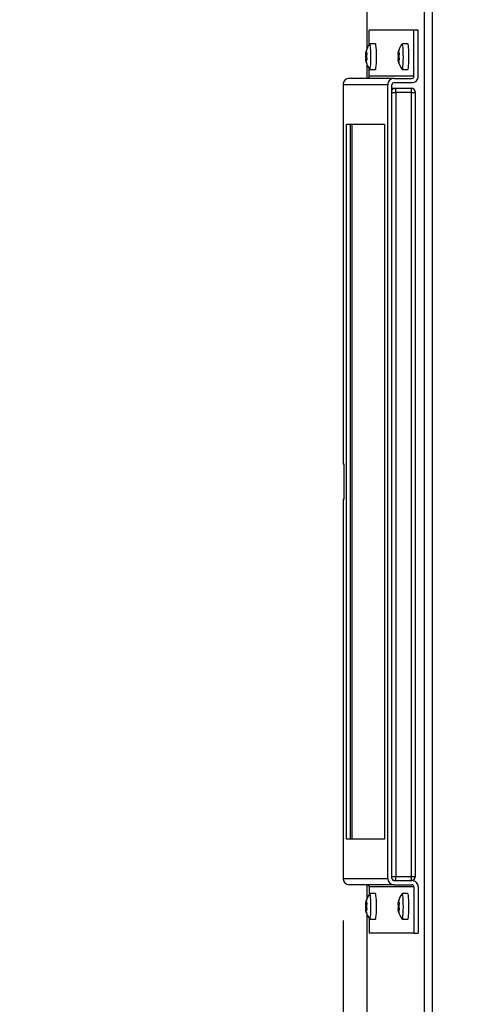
# Model space of a CAD drawing. Header units: inches. Extents: x -1 to 128, y 3 to 101.
# Tile 4 of 17: x 17.43 to 23.88, y 57.58 to 71.62. Entities that reach past the tile are written whole.
import ezdxf

# ---------------------------------------------------------------- set-up
doc = ezdxf.new("R2010")
doc.units = ezdxf.units.IN
doc.header["$LTSCALE"] = 12
doc.header["$MEASUREMENT"] = 0
doc.header["$PDSIZE"] = -1
doc.linetypes.add('SLD-Solid', pattern=[0])
doc.layers.add('DIMENSIONS', color=140, linetype='SLD-Solid', lineweight=25)
doc.styles.get("Standard").update_dxf_attribs({"font": 'verdana.ttf'})
doc.dimstyles.get("Standard").update_dxf_attribs({"dimtxt": 0.18, "dimasz": 0.18, "dimexe": 0.18, "dimexo": 0.0625, "dimgap": 0.09, "dimtad": 0, "dimtih": 1, "dimtoh": 1, "dimdec": 4, "dimzin": 0, "dimdsep": 46, "dimtxsty": 'Standard', "dimcen": 0.09, "dimadec": 0, "dimazin": 0, "dimtfac": 1, "dimtdec": 4, "dimtofl": 0, "dimtmove": 0, "dimatfit": 3, "dimfxl": 0, "dimtolj": 1, "dimtzin": 0, "dimarcsym": 0})

# ---------------------------------------------------------------- blocks, each defined once
blk = doc.blocks.new('*D134')
at = {"layer": 'Defpoints', "color": 0}
for p in [(22.036, 59.377), (22.379, 48.246), (22.036, 45.284)]:
    blk.add_point(p, dxfattribs=at)
at = {"layer": 'DIMENSIONS', "color": 0, "lineweight": -2}
for p, q in [((22.036, 58.777), (22.036, 43.784)), ((22.379, 47.646), (22.379, 43.784)), ((21.286, 45.284), (20.536, 45.284)), ((23.129, 45.284), (23.879, 45.284))]:
    blk.add_line(p, q, dxfattribs=at)
at = {"layer": 'DIMENSIONS', "color": 0}
for points in [[(21.286, 45.409), (21.286, 45.159), (22.036, 45.284)], [(23.129, 45.409), (23.129, 45.159), (22.379, 45.284)]]:
    blk.add_solid(points, dxfattribs=at)
at = {"layer": 'DIMENSIONS', "color": 0, "char_height": 0.75, "attachment_point": 5}
for s, insert in [('\\A1;0.34', (18.767, 45.925)), ('\\A1;[8.70]', (18.767, 44.543))]:
    blk.add_mtext(s, dxfattribs=dict(at, insert=insert))

msp = doc.modelspace()

# ---------------------------------------------------------------- linework, layer by layer
for p, q in [((23.19713, 48.27614), (23.19713, 83.51314)), ((23.31269, 48.27614), (23.31269, 83.51314)), ((22.37901, 71.21425), (22.37901, 77.04314)), ((22.40988, 71.27002), (22.40988, 71.47714)), ((23.04786, 71.47714), (22.40988, 71.47714)), ((23.10764, 71.47714), (23.04786, 71.47714)), ((23.04786, 70.81714), (23.04786, 71.47714)), ((23.10764, 70.81714), (23.10764, 71.47714)), ((22.49791, 71.28014), (22.41822, 71.28014)), ((22.95984, 71.28014), (22.88014, 71.28014)), ((22.35837, 71.10332), (22.36939, 71.10332)), ((22.35845, 71.08435), (22.37187, 71.08435)), ((22.36042, 71.14902), (22.37586, 71.14902)), ((22.36075, 71.11886), (22.37219, 71.11886)), ((22.36096, 71.0679), (22.376, 71.0679)), ((22.36181, 71.15931), (22.36614, 71.15931)), ((22.36206, 71.14812), (22.376, 71.14812)), ((22.36579, 71.17575), (22.36836, 71.17575)), ((22.36755, 71.15311), (22.37442, 71.15311)), ((22.36776, 71.15313), (22.37441, 71.15313)), ((22.8203, 71.10332), (22.83131, 71.10332)), ((22.82038, 71.08435), (22.83379, 71.08435)), ((22.82234, 71.14902), (22.83779, 71.14902)), ((22.82267, 71.11886), (22.83412, 71.11886)), ((22.82289, 71.0679), (22.83792, 71.0679)), ((22.82374, 71.15931), (22.82806, 71.15931)), ((22.82398, 71.14812), (22.83793, 71.14812)), ((22.82772, 71.17575), (22.83028, 71.17575)), ((22.82948, 71.15311), (22.83634, 71.15311)), ((22.82968, 71.15313), (22.83633, 71.15313)), ((22.36661, 71.04118), (22.36083, 71.04118)), ((22.36235, 71.03247), (22.36713, 71.03247)), ((22.36647, 71.01693), (22.3696, 71.01693)), ((22.37901, 70.78714), (22.37901, 70.98004)), ((22.40988, 70.81714), (22.40988, 70.92427)), ((22.82853, 71.04118), (22.82276, 71.04118)), ((22.82428, 71.03247), (22.82905, 71.03247)), ((22.8284, 71.01693), (22.83153, 71.01693)), ((22.76395, 70.78714), (22.12597, 70.78714)), ((23.04786, 70.81714), (22.40988, 70.81714)), ((22.41822, 70.91414), (22.49791, 70.91414)), ((22.76395, 70.78714), (23.01798, 70.78714)), ((22.88014, 70.91414), (22.95984, 70.91414)), ((22.03631, 70.69714), (22.03597, 70.69714)), ((22.03597, 70.69714), (22.03597, 65.28714)), ((22.03631, 70.69714), (22.03631, 65.28714)), ((22.67429, 70.69714), (22.03631, 70.69714)), ((22.67429, 59.37714), (22.67429, 70.69714)), ((22.73406, 59.37714), (22.73406, 70.69714)), ((22.73406, 70.64714), (22.78425, 70.64714)), ((22.76395, 70.72714), (23.01798, 70.72714)), ((22.78425, 70.64714), (23.0074, 70.64714)), ((22.73406, 70.58714), (22.78948, 70.58714)), ((22.78948, 70.58714), (22.78948, 59.40714)), ((23.01262, 70.58714), (22.78948, 70.58714)), ((23.01262, 59.40714), (23.01262, 70.58714)), ((23.01262, 70.58714), (23.0674, 70.58714)), ((23.0674, 59.40714), (23.0674, 70.58714)), ((22.08512, 70.13714), (22.62548, 70.13714)), ((22.08512, 59.93714), (22.08512, 70.13714)), ((22.14489, 59.93714), (22.14489, 70.13714)), ((22.16693, 59.93714), (22.16693, 70.13714)), ((22.62548, 70.13714), (22.62548, 59.93714)), ((22.03597, 65.28714), (22.03631, 65.28714)), ((22.05461, 65.28714), (22.03631, 65.28714)), ((22.05461, 64.78714), (22.05461, 65.28714)), ((22.03631, 64.78714), (22.03597, 64.78714)), ((22.03597, 64.78714), (22.03597, 59.37714)), ((22.03631, 64.78714), (22.03631, 59.37714)), ((22.03631, 64.78714), (22.05461, 64.78714)), ((22.62548, 59.93714), (22.08512, 59.93714)), ((22.73406, 59.40714), (22.78948, 59.40714)), ((22.78948, 59.40714), (23.01262, 59.40714)), ((23.01262, 59.40714), (23.0674, 59.40714)), ((22.03597, 59.37714), (22.03631, 59.37714)), ((22.03631, 59.37714), (22.67429, 59.37714)), ((22.76395, 59.28714), (22.12597, 59.28714)), ((22.37901, 59.09425), (22.37901, 59.28714)), ((22.76395, 59.34714), (23.01798, 59.34714)), ((22.76395, 59.28714), (23.01798, 59.28714)), ((22.40988, 59.25714), (22.40988, 59.15002)), ((23.04786, 59.25714), (22.40988, 59.25714)), ((22.49791, 59.16014), (22.41822, 59.16014)), ((22.95984, 59.16014), (22.88014, 59.16014)), ((23.04786, 59.25714), (23.04786, 58.59714)), ((23.10764, 59.25714), (23.10764, 58.59714)), ((22.35837, 58.98332), (22.36939, 58.98332)), ((22.36042, 59.02902), (22.37586, 59.02902)), ((22.36075, 58.99886), (22.37219, 58.99886)), ((22.36181, 59.03931), (22.36614, 59.03931)), ((22.36206, 59.02812), (22.376, 59.02812)), ((22.36579, 59.05575), (22.36836, 59.05575)), ((22.36755, 59.03311), (22.37442, 59.03311)), ((22.36776, 59.03313), (22.37441, 59.03313)), ((22.8203, 58.98332), (22.83131, 58.98332)), ((22.82234, 59.02902), (22.83779, 59.02902)), ((22.82267, 58.99886), (22.83412, 58.99886)), ((22.82374, 59.03931), (22.82806, 59.03931)), ((22.82398, 59.02812), (22.83793, 59.02812)), ((22.82772, 59.05575), (22.83028, 59.05575)), ((22.82948, 59.03311), (22.83634, 59.03311)), ((22.82968, 59.03313), (22.83633, 59.03313)), ((22.35845, 58.96435), (22.37187, 58.96435)), ((22.36661, 58.92118), (22.36083, 58.92118)), ((22.36096, 58.9479), (22.376, 58.9479)), ((22.36235, 58.91247), (22.36713, 58.91247)), ((22.36647, 58.89693), (22.3696, 58.89693)), ((22.37901, 56.40914), (22.37901, 58.86004)), ((22.82038, 58.96435), (22.83379, 58.96435)), ((22.82853, 58.92118), (22.82276, 58.92118)), ((22.82289, 58.9479), (22.83792, 58.9479)), ((22.82428, 58.91247), (22.82905, 58.91247)), ((22.8284, 58.89693), (22.83153, 58.89693)), ((22.40988, 58.80427), (22.40988, 58.59714)), ((22.41822, 58.79414), (22.49791, 58.79414)), ((22.88014, 58.79414), (22.95984, 58.79414)), ((23.04786, 58.59714), (22.40988, 58.59714)), ((23.04786, 58.59714), (23.10764, 58.59714))]:
    msp.add_line(p, q)
for centre, radius, start, end in [((22.65638, 71.09714), 0.30107, 142.854325, 165.020358), ((23.1183, 71.09714), 0.30107, 142.854325, 165.020358), ((22.44711, 71.09421), 0.08921, 174.138026, 186.349747), ((22.65638, 71.09714), 0.30107, 165.020358, 167.921705), ((22.41712, 71.10065), 0.04784, 168.804919, 191.682853), ((22.90904, 71.09421), 0.08921, 174.138026, 186.349747), ((23.1183, 71.09714), 0.30107, 165.020358, 167.921705), ((22.87904, 71.10065), 0.04784, 168.804919, 191.682853), ((22.65638, 71.09714), 0.30107, 191.697741, 217.145675), ((23.1183, 71.09714), 0.30107, 191.697741, 217.145675), ((23.0074, 70.58714), 0.06, 0, 90), ((23.0074, 59.40714), 0.06, 270, 0), ((22.65638, 58.97714), 0.30107, 142.854325, 165.020358), ((23.1183, 58.97714), 0.30107, 142.854325, 165.020358), ((22.44711, 58.97421), 0.08921, 174.138026, 186.349747), ((22.65638, 58.97714), 0.30107, 165.020358, 167.921705), ((22.41712, 58.98065), 0.04784, 168.804919, 191.682853), ((22.90904, 58.97421), 0.08921, 174.138026, 186.349747), ((23.1183, 58.97714), 0.30107, 165.020358, 167.921705), ((22.87904, 58.98065), 0.04784, 168.804919, 191.682853), ((22.65638, 58.97714), 0.30107, 191.697741, 217.145675), ((23.1183, 58.97714), 0.30107, 191.697741, 217.145675)]:
    msp.add_arc(centre, radius, start, end)
for centre, major_axis, ratio, start_param, end_param in [((22.41822, 71.09714), (0, 0.183), 0.08715574, 0, 0.11454618), ((22.41822, 71.09714), (0, 0.183), 0.08715574, 3.02704648, 6.28318531), ((22.49791, 71.09714), (0, 0.183), 0.08715574, 3.14159265, 6.28318531), ((22.88014, 71.09714), (0, 0.183), 0.08715574, 0, 0.11454618), ((22.88014, 71.09714), (0, 0.183), 0.08715574, 3.02704648, 6.28318531), ((22.95984, 71.09714), (0, 0.183), 0.08715574, 3.14159265, 6.28318531), ((22.65242, 71.0679), (0.29352, -0.0397), 0.83740494, 3.0955701, 3.15896345), ((22.65219, 71.12183), (0.29202, 0.04951), 0.8860007, 3.0952726, 3.15866595), ((22.65615, 71.15107), (-0.29619, -0.00126), 0.04859576, 0.05539847, 0.11879182), ((22.65219, 71.12183), (-0.29202, -0.04951), 0.8860007, 5.88793505, 5.9513284), ((22.66033, 71.12639), (0.29352, -0.0397), 0.83740494, 3.0955701, 3.15896345), ((22.65615, 71.15107), (-0.29619, -0.00126), 0.04859576, -0.29353172, -0.23013837), ((22.66056, 71.07246), (-0.29202, -0.04951), 0.8860007, 5.88793505, 5.9513284), ((22.66033, 71.12639), (-0.29352, 0.0397), 0.83740494, 0.30290764, 0.36630099), ((23.11435, 71.0679), (0.29352, -0.0397), 0.83740494, 3.0955701, 3.15896345), ((23.11412, 71.12183), (0.29202, 0.04951), 0.8860007, 3.0952726, 3.15866595), ((23.11807, 71.15107), (-0.29619, -0.00126), 0.04859576, 0.05539847, 0.11879182), ((23.11412, 71.12183), (-0.29202, -0.04951), 0.8860007, 5.88793505, 5.9513284), ((23.12226, 71.12639), (0.29352, -0.0397), 0.83740494, 3.0955701, 3.15896345), ((23.11807, 71.15107), (-0.29619, -0.00126), 0.04859576, -0.29353172, -0.23013837), ((23.12249, 71.07246), (-0.29202, -0.04951), 0.8860007, 5.88793505, 5.9513284), ((23.12226, 71.12639), (-0.29352, 0.0397), 0.83740494, 0.30290764, 0.36630099), ((22.65242, 71.0679), (-0.29352, 0.0397), 0.83740494, 0.30290764, 0.36630099), ((22.66056, 71.07246), (0.29202, 0.04951), 0.8860007, 3.0952726, 3.15866595), ((22.65661, 71.04321), (-0.29619, -0.00126), 0.04859576, -0.29353172, -0.23013837), ((23.11435, 71.0679), (-0.29352, 0.0397), 0.83740494, 0.30290764, 0.36630099), ((23.12249, 71.07246), (0.29202, 0.04951), 0.8860007, 3.0952726, 3.15866595), ((23.11853, 71.04321), (-0.29619, -0.00126), 0.04859576, -0.29353172, -0.23013837), ((22.12597, 70.69714), (0, -0.09), 0.9961947, 3.14159265, 4.71238898), ((22.38, 70.81714), (0, -0.03), 0.9961947, 0, 1.57079633), ((22.76395, 70.69714), (0, -0.09), 0.9961947, 3.14159265, 4.71238898), ((23.01798, 70.81714), (0, -0.09), 0.9961947, 0, 1.57079633), ((23.01798, 70.81714), (0, -0.03), 0.9961947, 0, 1.57079633), ((22.76395, 70.69714), (0, -0.03), 0.9961947, 3.14159265, 4.71238898), ((22.78425, 70.58714), (0, 0.06), 0.9961947, 0, 0.99655401), ((22.78425, 70.58714), (0, 0.06), 0.08715574, 4.71238898, 6.28318531), ((23.0074, 70.58714), (0, 0.06), 0.08715574, 4.71238898, 6.28318531), ((22.78425, 59.40714), (0, 0.06), 0.08715574, 3.14159265, 4.71238898), ((23.0074, 59.40714), (0, 0.06), 0.08715574, 3.14159265, 4.71238898), ((22.12597, 59.37714), (0, 0.09), 0.9961947, 1.57079633, 3.14159265), ((22.38, 59.25714), (0, 0.03), 0.9961947, 4.71238898, 6.28318531), ((22.76395, 59.37714), (0, 0.09), 0.9961947, 1.57079633, 3.14159265), ((22.76395, 59.37714), (0, 0.03), 0.9961947, 1.57079633, 3.14159265), ((22.78425, 59.40714), (0, 0.06), 0.9961947, 2.14902242, 3.14159265), ((23.01798, 59.25714), (0, 0.09), 0.9961947, 4.71238898, 6.28318531), ((23.01798, 59.25714), (0, 0.03), 0.9961947, 4.71238898, 6.28318531), ((22.41822, 58.97714), (0, 0.183), 0.08715574, 0, 0.11454618), ((22.41822, 58.97714), (0, 0.183), 0.08715574, 3.02704648, 6.28318531), ((22.49791, 58.97714), (0, 0.183), 0.08715574, 3.14159265, 6.28318531), ((22.88014, 58.97714), (0, 0.183), 0.08715574, 0, 0.11454618), ((22.88014, 58.97714), (0, 0.183), 0.08715574, 3.02704648, 6.28318531), ((22.95984, 58.97714), (0, 0.183), 0.08715574, 3.14159265, 6.28318531), ((22.65242, 58.9479), (0.29352, -0.0397), 0.83740494, 3.0955701, 3.15896345), ((22.65615, 59.03107), (-0.29619, -0.00126), 0.04859576, 0.05539847, 0.11879182), ((22.65219, 59.00183), (-0.29202, -0.04951), 0.8860007, 5.88793505, 5.9513284), ((22.66033, 59.00639), (0.29352, -0.0397), 0.83740494, 3.0955701, 3.15896345), ((22.65615, 59.03107), (-0.29619, -0.00126), 0.04859576, -0.29353172, -0.23013837), ((22.66056, 58.95246), (-0.29202, -0.04951), 0.8860007, 5.88793505, 5.9513284), ((23.11435, 58.9479), (0.29352, -0.0397), 0.83740494, 3.0955701, 3.15896345), ((23.11807, 59.03107), (-0.29619, -0.00126), 0.04859576, 0.05539847, 0.11879182), ((23.11412, 59.00183), (-0.29202, -0.04951), 0.8860007, 5.88793505, 5.9513284), ((23.12226, 59.00639), (0.29352, -0.0397), 0.83740494, 3.0955701, 3.15896345), ((23.11807, 59.03107), (-0.29619, -0.00126), 0.04859576, -0.29353172, -0.23013837), ((23.12249, 58.95246), (-0.29202, -0.04951), 0.8860007, 5.88793505, 5.9513284), ((22.65219, 59.00183), (0.29202, 0.04951), 0.8860007, 3.0952726, 3.15866595), ((22.65242, 58.9479), (-0.29352, 0.0397), 0.83740494, 0.30290764, 0.36630099), ((22.66056, 58.95246), (0.29202, 0.04951), 0.8860007, 3.0952726, 3.15866595), ((22.65661, 58.92321), (-0.29619, -0.00126), 0.04859576, -0.29353172, -0.23013837), ((22.66033, 59.00639), (-0.29352, 0.0397), 0.83740494, 0.30290764, 0.36630099), ((23.11412, 59.00183), (0.29202, 0.04951), 0.8860007, 3.0952726, 3.15866595), ((23.11435, 58.9479), (-0.29352, 0.0397), 0.83740494, 0.30290764, 0.36630099), ((23.12249, 58.95246), (0.29202, 0.04951), 0.8860007, 3.0952726, 3.15866595), ((23.11853, 58.92321), (-0.29619, -0.00126), 0.04859576, -0.29353172, -0.23013837), ((23.12226, 59.00639), (-0.29352, 0.0397), 0.83740494, 0.30290764, 0.36630099)]:
    msp.add_ellipse(centre, major_axis=major_axis, ratio=ratio, start_param=start_param, end_param=end_param)
for points, knots in [([(22.36042, 71.14902), (22.36023, 71.14918), (22.36026, 71.15023), (22.36075, 71.15381), (22.3612, 71.15635), (22.36181, 71.15931)], [0, 0, 0, 0, 0.5, 0.5, 1, 1, 1, 1]), ([(22.36075, 71.11886), (22.36128, 71.12164), (22.36177, 71.12486), (22.36254, 71.13145), (22.36282, 71.13484), (22.36309, 71.14081), (22.36307, 71.14335), (22.36276, 71.14692), (22.36246, 71.14795), (22.36206, 71.14812)], [0, 0, 0, 0, 0.25, 0.25, 0.5, 0.5, 0.75, 0.75, 1, 1, 1, 1]), ([(22.36317, 71.04112), (22.36325, 71.04144), (22.36331, 71.04183), (22.3635, 71.0438), (22.36349, 71.04611), (22.36318, 71.05175), (22.36287, 71.05503), (22.36204, 71.06164), (22.36152, 71.06497), (22.36096, 71.0679)], [0.17116719, 0.17116719, 0.17116719, 0.17116719, 0.25, 0.25, 0.5, 0.5, 0.75, 0.75, 1, 1, 1, 1]), ([(22.36579, 71.17575), (22.36661, 71.17869), (22.36739, 71.1812), (22.36868, 71.18479), (22.36918, 71.18587), (22.36977, 71.1862), (22.36984, 71.18546), (22.36955, 71.18242), (22.36919, 71.18013), (22.36866, 71.17736)], [0, 0, 0, 0, 0.25, 0.25, 0.5, 0.5, 0.75, 0.75, 1, 1, 1, 1]), ([(22.36628, 71.16181), (22.36596, 71.15902), (22.36593, 71.15673), (22.36645, 71.1537), (22.36699, 71.15297), (22.36776, 71.15313)], [0, 0, 0, 0, 0.5, 0.5, 1, 1, 1, 1]), ([(22.37261, 71.15403), (22.37359, 71.15419), (22.37445, 71.15348), (22.37577, 71.15049), (22.37622, 71.14818), (22.37654, 71.14254), (22.37641, 71.13926), (22.37563, 71.13264), (22.37498, 71.12932), (22.37416, 71.12638)], [0, 0, 0, 0, 0.25, 0.25, 0.5, 0.5, 0.75, 0.75, 1, 1, 1, 1]), ([(22.37438, 71.07542), (22.37522, 71.07265), (22.37589, 71.06942), (22.37673, 71.06284), (22.37689, 71.05945), (22.37662, 71.05348), (22.3762, 71.05094), (22.37491, 71.04737), (22.37405, 71.04633), (22.37307, 71.04617)], [0, 0, 0, 0, 0.25, 0.25, 0.5, 0.5, 0.75, 0.75, 1, 1, 1, 1]), ([(22.82234, 71.14902), (22.82216, 71.14918), (22.82219, 71.15023), (22.82267, 71.15381), (22.82313, 71.15635), (22.82374, 71.15931)], [0, 0, 0, 0, 0.5, 0.5, 1, 1, 1, 1]), ([(22.82267, 71.11886), (22.8232, 71.12164), (22.82369, 71.12486), (22.82446, 71.13145), (22.82475, 71.13484), (22.82502, 71.14081), (22.825, 71.14335), (22.82468, 71.14692), (22.82438, 71.14795), (22.82398, 71.14812)], [0, 0, 0, 0, 0.25, 0.25, 0.5, 0.5, 0.75, 0.75, 1, 1, 1, 1]), ([(22.8251, 71.04112), (22.82517, 71.04144), (22.82523, 71.04183), (22.82542, 71.0438), (22.82542, 71.04611), (22.8251, 71.05175), (22.82479, 71.05503), (22.82396, 71.06164), (22.82344, 71.06497), (22.82289, 71.0679)], [0.17116719, 0.17116719, 0.17116719, 0.17116719, 0.25, 0.25, 0.5, 0.5, 0.75, 0.75, 1, 1, 1, 1]), ([(22.82772, 71.17575), (22.82854, 71.17869), (22.82932, 71.1812), (22.8306, 71.18479), (22.83111, 71.18587), (22.8317, 71.1862), (22.83177, 71.18546), (22.83148, 71.18242), (22.83111, 71.18013), (22.83058, 71.17736)], [0, 0, 0, 0, 0.25, 0.25, 0.5, 0.5, 0.75, 0.75, 1, 1, 1, 1]), ([(22.82821, 71.16181), (22.82789, 71.15902), (22.82786, 71.15673), (22.82837, 71.1537), (22.82892, 71.15297), (22.82968, 71.15313)], [0, 0, 0, 0, 0.5, 0.5, 1, 1, 1, 1]), ([(22.83454, 71.15403), (22.83551, 71.15419), (22.83638, 71.15348), (22.8377, 71.15049), (22.83814, 71.14818), (22.83846, 71.14254), (22.83833, 71.13926), (22.83755, 71.13264), (22.83691, 71.12932), (22.83609, 71.12638)], [0, 0, 0, 0, 0.25, 0.25, 0.5, 0.5, 0.75, 0.75, 1, 1, 1, 1]), ([(22.83631, 71.07542), (22.83715, 71.07265), (22.83782, 71.06942), (22.83865, 71.06284), (22.83881, 71.05945), (22.83855, 71.05348), (22.83813, 71.05094), (22.83684, 71.04737), (22.83597, 71.04633), (22.835, 71.04617)], [0, 0, 0, 0, 0.25, 0.25, 0.5, 0.5, 0.75, 0.75, 1, 1, 1, 1]), ([(22.36235, 71.03247), (22.36172, 71.03526), (22.36125, 71.03756), (22.36073, 71.04059), (22.36069, 71.04132), (22.36088, 71.04116)], [0, 0, 0, 0, 0.5, 0.5, 1, 1, 1, 1]), ([(22.36822, 71.04527), (22.36745, 71.04511), (22.36691, 71.04406), (22.36643, 71.04048), (22.36648, 71.03793), (22.36682, 71.03498)], [0, 0, 0, 0, 0.5, 0.5, 1, 1, 1, 1]), ([(22.36933, 71.01853), (22.36989, 71.0156), (22.37027, 71.01309), (22.37059, 71.00949), (22.37053, 71.00841), (22.36994, 71.00808), (22.36943, 71.00883), (22.36811, 71.01186), (22.36731, 71.01415), (22.36647, 71.01693)], [0, 0, 0, 0, 0.25, 0.25, 0.5, 0.5, 0.75, 0.75, 1, 1, 1, 1]), ([(22.82428, 71.03247), (22.82364, 71.03526), (22.82317, 71.03756), (22.82266, 71.04059), (22.82262, 71.04132), (22.8228, 71.04116)], [0, 0, 0, 0, 0.5, 0.5, 1, 1, 1, 1]), ([(22.83014, 71.04527), (22.82938, 71.04511), (22.82884, 71.04406), (22.82835, 71.04048), (22.82841, 71.03793), (22.82875, 71.03498)], [0, 0, 0, 0, 0.5, 0.5, 1, 1, 1, 1]), ([(22.83126, 71.01853), (22.83181, 71.0156), (22.8322, 71.01309), (22.83252, 71.00949), (22.83245, 71.00841), (22.83187, 71.00808), (22.83136, 71.00883), (22.83004, 71.01186), (22.82924, 71.01415), (22.8284, 71.01693)], [0, 0, 0, 0, 0.25, 0.25, 0.5, 0.5, 0.75, 0.75, 1, 1, 1, 1]), ([(22.36042, 59.02902), (22.36023, 59.02918), (22.36026, 59.03023), (22.36075, 59.03381), (22.3612, 59.03635), (22.36181, 59.03931)], [0, 0, 0, 0, 0.5, 0.5, 1, 1, 1, 1]), ([(22.36075, 58.99886), (22.36128, 59.00164), (22.36177, 59.00486), (22.36254, 59.01145), (22.36282, 59.01484), (22.36309, 59.02081), (22.36307, 59.02335), (22.36276, 59.02692), (22.36246, 59.02795), (22.36206, 59.02812)], [0, 0, 0, 0, 0.25, 0.25, 0.5, 0.5, 0.75, 0.75, 1, 1, 1, 1]), ([(22.36579, 59.05575), (22.36661, 59.05869), (22.36739, 59.0612), (22.36868, 59.06479), (22.36918, 59.06587), (22.36977, 59.0662), (22.36984, 59.06546), (22.36955, 59.06242), (22.36919, 59.06013), (22.36866, 59.05736)], [0, 0, 0, 0, 0.25, 0.25, 0.5, 0.5, 0.75, 0.75, 1, 1, 1, 1]), ([(22.36628, 59.04181), (22.36596, 59.03902), (22.36593, 59.03673), (22.36645, 59.0337), (22.36699, 59.03297), (22.36776, 59.03313)], [0, 0, 0, 0, 0.5, 0.5, 1, 1, 1, 1]), ([(22.37261, 59.03403), (22.37359, 59.03419), (22.37445, 59.03348), (22.37577, 59.03049), (22.37622, 59.02818), (22.37654, 59.02254), (22.37641, 59.01926), (22.37563, 59.01264), (22.37498, 59.00932), (22.37416, 59.00638)], [0, 0, 0, 0, 0.25, 0.25, 0.5, 0.5, 0.75, 0.75, 1, 1, 1, 1]), ([(22.82234, 59.02902), (22.82216, 59.02918), (22.82219, 59.03023), (22.82267, 59.03381), (22.82313, 59.03635), (22.82374, 59.03931)], [0, 0, 0, 0, 0.5, 0.5, 1, 1, 1, 1]), ([(22.82267, 58.99886), (22.8232, 59.00164), (22.82369, 59.00486), (22.82446, 59.01145), (22.82475, 59.01484), (22.82502, 59.02081), (22.825, 59.02335), (22.82468, 59.02692), (22.82438, 59.02795), (22.82398, 59.02812)], [0, 0, 0, 0, 0.25, 0.25, 0.5, 0.5, 0.75, 0.75, 1, 1, 1, 1]), ([(22.82772, 59.05575), (22.82854, 59.05869), (22.82932, 59.0612), (22.8306, 59.06479), (22.83111, 59.06587), (22.8317, 59.0662), (22.83177, 59.06546), (22.83148, 59.06242), (22.83111, 59.06013), (22.83058, 59.05736)], [0, 0, 0, 0, 0.25, 0.25, 0.5, 0.5, 0.75, 0.75, 1, 1, 1, 1]), ([(22.82821, 59.04181), (22.82789, 59.03902), (22.82786, 59.03673), (22.82837, 59.0337), (22.82892, 59.03297), (22.82968, 59.03313)], [0, 0, 0, 0, 0.5, 0.5, 1, 1, 1, 1]), ([(22.83454, 59.03403), (22.83551, 59.03419), (22.83638, 59.03348), (22.8377, 59.03049), (22.83814, 59.02818), (22.83846, 59.02254), (22.83833, 59.01926), (22.83755, 59.01264), (22.83691, 59.00932), (22.83609, 59.00638)], [0, 0, 0, 0, 0.25, 0.25, 0.5, 0.5, 0.75, 0.75, 1, 1, 1, 1]), ([(22.36235, 58.91247), (22.36172, 58.91526), (22.36125, 58.91756), (22.36073, 58.92059), (22.36069, 58.92132), (22.36088, 58.92116)], [0, 0, 0, 0, 0.5, 0.5, 1, 1, 1, 1]), ([(22.36317, 58.92112), (22.36325, 58.92144), (22.36331, 58.92183), (22.3635, 58.9238), (22.36349, 58.92611), (22.36318, 58.93175), (22.36287, 58.93503), (22.36204, 58.94164), (22.36152, 58.94497), (22.36096, 58.9479)], [0.17116719, 0.17116719, 0.17116719, 0.17116719, 0.25, 0.25, 0.5, 0.5, 0.75, 0.75, 1, 1, 1, 1]), ([(22.36822, 58.92527), (22.36745, 58.92511), (22.36691, 58.92406), (22.36643, 58.92048), (22.36648, 58.91793), (22.36682, 58.91498)], [0, 0, 0, 0, 0.5, 0.5, 1, 1, 1, 1]), ([(22.36933, 58.89853), (22.36989, 58.8956), (22.37027, 58.89309), (22.37059, 58.88949), (22.37053, 58.88841), (22.36994, 58.88808), (22.36943, 58.88883), (22.36811, 58.89186), (22.36731, 58.89415), (22.36647, 58.89693)], [0, 0, 0, 0, 0.25, 0.25, 0.5, 0.5, 0.75, 0.75, 1, 1, 1, 1]), ([(22.37438, 58.95542), (22.37522, 58.95265), (22.37589, 58.94942), (22.37673, 58.94284), (22.37689, 58.93945), (22.37662, 58.93348), (22.3762, 58.93094), (22.37491, 58.92737), (22.37405, 58.92633), (22.37307, 58.92617)], [0, 0, 0, 0, 0.25, 0.25, 0.5, 0.5, 0.75, 0.75, 1, 1, 1, 1]), ([(22.82428, 58.91247), (22.82364, 58.91526), (22.82317, 58.91756), (22.82266, 58.92059), (22.82262, 58.92132), (22.8228, 58.92116)], [0, 0, 0, 0, 0.5, 0.5, 1, 1, 1, 1]), ([(22.8251, 58.92112), (22.82517, 58.92144), (22.82523, 58.92183), (22.82542, 58.9238), (22.82542, 58.92611), (22.8251, 58.93175), (22.82479, 58.93503), (22.82396, 58.94164), (22.82344, 58.94497), (22.82289, 58.9479)], [0.17116719, 0.17116719, 0.17116719, 0.17116719, 0.25, 0.25, 0.5, 0.5, 0.75, 0.75, 1, 1, 1, 1]), ([(22.83014, 58.92527), (22.82938, 58.92511), (22.82884, 58.92406), (22.82835, 58.92048), (22.82841, 58.91793), (22.82875, 58.91498)], [0, 0, 0, 0, 0.5, 0.5, 1, 1, 1, 1]), ([(22.83126, 58.89853), (22.83181, 58.8956), (22.8322, 58.89309), (22.83252, 58.88949), (22.83245, 58.88841), (22.83187, 58.88808), (22.83136, 58.88883), (22.83004, 58.89186), (22.82924, 58.89415), (22.8284, 58.89693)], [0, 0, 0, 0, 0.25, 0.25, 0.5, 0.5, 0.75, 0.75, 1, 1, 1, 1]), ([(22.83631, 58.95542), (22.83715, 58.95265), (22.83782, 58.94942), (22.83865, 58.94284), (22.83881, 58.93945), (22.83855, 58.93348), (22.83813, 58.93094), (22.83684, 58.92737), (22.83597, 58.92633), (22.835, 58.92617)], [0, 0, 0, 0, 0.25, 0.25, 0.5, 0.5, 0.75, 0.75, 1, 1, 1, 1])]:
    msp.add_open_spline(points, degree=3, knots=knots)

# ---------------------------------------------------------------- dimensions: what is measured, and where the dimension line sits
at = {"layer": 'DIMENSIONS'}
dim = msp.add_linear_dim(base=(22.03631, 45.284), p1=(22.37901, 48.24613), p2=(22.03631, 59.37714), dimstyle='Standard', override={"dimtxt": 0.75, "dimasz": 0.75, "dimexe": 1.5, "dimexo": 0.6, "dimgap": 0.25, "dimdec": 2, "dimzin": 1, "dimpost": '\\X', "dimtdec": 2, "dimtzin": 1}, dxfattribs=at)
dim.commit()
dim.dimension.update_dxf_attribs({"geometry": '*D134', "text_midpoint": (18.76692, 45.284)})

doc.saveas('drawing.dxf')
